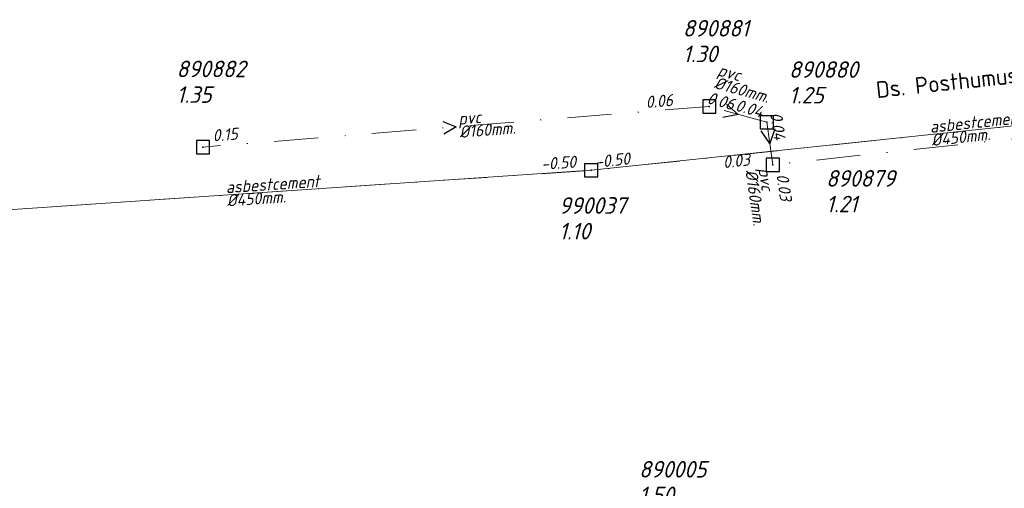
# Model space of a CAD drawing. Header units: metres. Extents: x 152202 to 157341, y 461610 to 468701.
# Tile 188 of 238: x 154620 to 154732, y 467185 to 467239. Entities that reach past the tile are written whole.
import ezdxf
from ezdxf.enums import TextEntityAlignment as Align
from ezdxf.lldxf.tags import DXFTag

# ---------------------------------------------------------------- set-up
doc = ezdxf.new("R2010")
doc.units = ezdxf.units.M
doc.header["$PDMODE"] = 64
doc.header["$PDSIZE"] = 1.5
doc.linetypes.add('RI-VWA', pattern=[11, 5, -3, 0, -3])
doc.layers.get('0').update_dxf_attribs({"linetype": 'CONTINUOUS'})
for name, color, linetype, lineweight in [('B-OI-RI-DRUK-G', 190, 'RI-PERS', 18), ('B-OI-RI-STROOMRICHTING-S', 252, 'CONTINUOUS', 25), ('B-OI-RI-VWA-BOB-T18', 34, 'CONTINUOUS', 18), ('B-OI-RI-VWA-DIAMETER-T18', 34, 'CONTINUOUS', 18), ('B-OI-RI-VWA-MATERIAAL-T18', 34, 'CONTINUOUS', 18), ('B-OI-RI-VWA_PUTDEKSELHOOGTE-T25', 34, 'CONTINUOUS', 25), ('B-OI-RI-VWA_PUTNUMMER-T25', 34, 'CONTINUOUS', 25), ('B-OI-RI-VWA_RIOOLPUT-S', 34, 'CONTINUOUS', 25), ('B-OI-RI-VWA_TRANSPORTLEIDING-G', 34, 'RI-VWA', 18), ('B-RO-OG-TOPOGRAFIE-T18', 2, 'CONTINUOUS', 18)]:
    doc.layers.add(name, color=color, linetype=linetype, lineweight=lineweight)
doc.styles.add('NLCS-ISO-M200-T18', font='NLCS-ISO.ttf', dxfattribs={"height": 360})
doc.styles.add('NLCS-ISO-M750-T18_CURSIEF', font='NLCS-ISO.ttf', dxfattribs={"oblique": 15, "height": 1.35})
doc.styles.add('NLCS-ISO-M750-T25_CURSIEF', font='NLCS-ISO.ttf', dxfattribs={"oblique": 15, "height": 1.875})
tags = doc.linetypes.add('RI-PERS', pattern='A,7,-2,["P",Standard,S=1.8,R=0,X=-0.5,Y=-0.9],-2,7,-2,[102,NLCS.SHX,S=1,R=180,X=0,Y=0],-2', length=22).pattern_tags.tags
tags[6] = DXFTag(74, 10)

# ---------------------------------------------------------------- blocks, each defined once
blk = doc.blocks.new('ACMAP_ANN_TEMPLATE_vwa-diam')
at = {"style": 'NLCS-ISO-M750-T18_CURSIEF', "oblique": 15}
blk.add_attdef('vwa-diam', (0.3, -1.3), '', height=1.35, dxfattribs=at)
blk = doc.blocks.new('ACMAP_ANN_TEMPLATE_vwa-materiaal')
at = {"style": 'NLCS-ISO-M750-T18_CURSIEF', "oblique": 15}
blk.add_attdef('vwa-mat', (0.3, 0.2), '', height=1.35, dxfattribs=at)
blk = doc.blocks.new('ACMAP_ANN_TEMPLATE_vwa-nap-l')
at = {"style": 'NLCS-ISO-M750-T18_CURSIEF', "oblique": 15}
blk.add_attdef('vwa-nap-l', (3.3, 0.2), '', height=1.35, dxfattribs=at)
blk = doc.blocks.new('ACMAP_ANN_TEMPLATE_vwa-nap-r')
at = {"style": 'NLCS-ISO-M750-T18_CURSIEF', "oblique": 15}
blk.add_attdef('vwa-nap-r', (-5.6, 0.2), '', height=1.35, dxfattribs=at)
blk = doc.blocks.new('ACMAP_ANN_TEMPLATE_vwa-puth')
at = {"style": 'NLCS-ISO-M750-T25_CURSIEF', "oblique": 15}
blk.add_attdef('vwa-puth', (-3, 5), '', height=1.88, dxfattribs=at)
blk = doc.blocks.new('ACMAP_ANN_TEMPLATE_vwa-putnr')
at = {"style": 'NLCS-ISO-M750-T25_CURSIEF', "oblique": 15}
blk.add_attdef('vaw-putnr', (-3, 7.9), '', height=1.88, dxfattribs=at)

msp = doc.modelspace()

# ---------------------------------------------------------------- linework, layer by layer
at = {"layer": 'B-OI-RI-DRUK-G'}
for p in [(154761.06, 467229.47), (154601.64, 467215.84)]:
    msp.add_line(p, (154684.83, 467221.47), dxfattribs=at)
at = {"layer": 'B-OI-RI-STROOMRICHTING-S', "transparency": 33554623}
for points in [[(154700.15, 467228.97), (154701.45, 467227.8), (154699.74, 467227.46)], [(154668.06, 467227), (154669.55, 467226.4), (154668.17, 467225.57)], [(154705.6, 467226.16), (154705.05, 467224.5), (154704.05, 467225.93)]]:
    msp.add_lwpolyline(points, dxfattribs=at)
at = {"layer": 'B-OI-RI-VWA_RIOOLPUT-S', "transparency": 33554623}
for p in [(154698.2, 467228.7), (154704.7, 467226.9), (154640.9, 467224.1), (154705.4, 467222.1), (154684.83, 467221.47)]:
    msp.add_point(p, dxfattribs=at)
at = {"layer": 'B-OI-RI-VWA_TRANSPORTLEIDING-G', "transparency": 33554623}
for p, q in [((154781.5, 467230.3), (154705.4, 467222.1)), ((154761.06, 467229.47), (154684.83, 467221.47)), ((154698.2, 467228.7), (154640.9, 467224.1)), ((154704.7, 467226.9), (154698.2, 467228.7)), ((154705.4, 467222.1), (154704.7, 467226.9)), ((154601.64, 467215.84), (154684.83, 467221.47))]:
    msp.add_line(p, q, dxfattribs=at)

# ---------------------------------------------------------------- block references
at = {"layer": 'B-OI-RI-VWA-BOB-T18', "transparency": 33554623}
ref = msp.add_blockref('ACMAP_ANN_TEMPLATE_vwa-nap-l', (154687.771, 467228.042), dxfattribs=dict(at, rotation=4.58981798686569))
ref.add_attrib('vwa-nap-l', '0.06', (154691.044, 467228.505), dxfattribs={"layer": '0', "color": 0, "linetype": 'ByBlock', "height": 1.35, "rotation": 4.58982, "style": 'NLCS-ISO-M750-T18_CURSIEF', "oblique": 15})
ref = msp.add_blockref('ACMAP_ANN_TEMPLATE_vwa-nap-r', (154703.195, 467227.384), dxfattribs=dict(at, rotation=344.521361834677))
ref.add_attrib('vwa-nap-r', '0.06', (154697.852, 467229.071), dxfattribs={"layer": '0', "color": 0, "linetype": 'ByBlock', "height": 1.35, "rotation": 344.52136, "style": 'NLCS-ISO-M750-T18_CURSIEF', "oblique": 15})
ref = msp.add_blockref('ACMAP_ANN_TEMPLATE_vwa-nap-l', (154697.821, 467228.928), dxfattribs=dict(at, rotation=344.521361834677))
ref.add_attrib('vwa-nap-l', '0.04', (154701.055, 467228.24), dxfattribs={"layer": '0', "color": 0, "linetype": 'ByBlock', "height": 1.35, "rotation": 344.52136, "style": 'NLCS-ISO-M750-T18_CURSIEF', "oblique": 15})
ref = msp.add_blockref('ACMAP_ANN_TEMPLATE_vwa-nap-r', (154705.688, 467222.349), dxfattribs=dict(at, rotation=278.2971449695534))
ref.add_attrib('vwa-nap-r', '0.04', (154705.078, 467227.919), dxfattribs={"layer": '0', "color": 0, "linetype": 'ByBlock', "height": 1.35, "rotation": 278.29714, "style": 'NLCS-ISO-M750-T18_CURSIEF', "oblique": 15})
ref = msp.add_blockref('ACMAP_ANN_TEMPLATE_vwa-nap-r', (154647.638, 467224.974), dxfattribs=dict(at, rotation=4.58981798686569))
ref.add_attrib('vwa-nap-r', '0.15', (154642.04, 467224.725), dxfattribs={"layer": '0', "color": 0, "linetype": 'ByBlock', "height": 1.35, "rotation": 4.58982, "style": 'NLCS-ISO-M750-T18_CURSIEF', "oblique": 15})
ref = msp.add_blockref('ACMAP_ANN_TEMPLATE_vwa-nap-r', (154690.919, 467222.122), dxfattribs=dict(at, rotation=5.991007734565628))
ref.add_attrib('vwa-nap-r', '-0.50', (154685.328, 467221.737), dxfattribs={"layer": '0', "color": 0, "linetype": 'ByBlock', "height": 1.35, "rotation": 5.99101, "style": 'NLCS-ISO-M750-T18_CURSIEF', "oblique": 15})
ref = msp.add_blockref('ACMAP_ANN_TEMPLATE_vwa-nap-r', (154705.4, 467222.1), dxfattribs=dict(at, rotation=6.150060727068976))
ref.add_attrib('vwa-nap-r', '0.03', (154699.811, 467221.699), dxfattribs={"layer": '0', "color": 0, "linetype": 'ByBlock', "height": 1.35, "rotation": 6.15006, "style": 'NLCS-ISO-M750-T18_CURSIEF', "oblique": 15})
ref = msp.add_blockref('ACMAP_ANN_TEMPLATE_vwa-nap-r', (154684.797, 467221.687), dxfattribs=dict(at, rotation=3.871668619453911))
ref.add_attrib('vwa-nap-r', '-0.50', (154679.196, 467221.508), dxfattribs={"layer": '0', "color": 0, "linetype": 'ByBlock', "height": 1.35, "rotation": 3.87167, "style": 'NLCS-ISO-M750-T18_CURSIEF', "oblique": 15})
ref = msp.add_blockref('ACMAP_ANN_TEMPLATE_vwa-nap-l', (154705.113, 467224.206), dxfattribs=dict(at, rotation=278.2971449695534))
ref.add_attrib('vwa-nap-l', '0.03', (154705.787, 467220.969), dxfattribs={"layer": '0', "color": 0, "linetype": 'ByBlock', "height": 1.35, "rotation": 278.29714, "style": 'NLCS-ISO-M750-T18_CURSIEF', "oblique": 15})
at = {"layer": 'B-OI-RI-VWA-DIAMETER-T18', "transparency": 33554623}
ref = msp.add_blockref('ACMAP_ANN_TEMPLATE_vwa-diam', (154698.706, 467232.114), dxfattribs=dict(at, rotation=344.521361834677))
ref.add_attrib('vwa-diam', '%%c160mm.', (154698.648, 467230.781), dxfattribs={"layer": '0', "color": 0, "linetype": 'ByBlock', "height": 1.35, "rotation": 344.52136, "style": 'NLCS-ISO-M750-T18_CURSIEF', "oblique": 15})
ref = msp.add_blockref('ACMAP_ANN_TEMPLATE_vwa-diam', (154669.55, 467226.4), dxfattribs=dict(at, rotation=4.58981798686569))
ref.add_attrib('vwa-diam', '%%c160mm.', (154669.953, 467225.128), dxfattribs={"layer": '0', "color": 0, "linetype": 'ByBlock', "height": 1.35, "rotation": 4.58982, "style": 'NLCS-ISO-M750-T18_CURSIEF', "oblique": 15})
ref = msp.add_blockref('ACMAP_ANN_TEMPLATE_vwa-diam', (154722.945, 467225.47), dxfattribs=dict(at, rotation=5.991007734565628))
ref.add_attrib('vwa-diam', '%%c450mm.', (154723.379, 467224.208), dxfattribs={"layer": '0', "color": 0, "linetype": 'ByBlock', "height": 1.35, "rotation": 5.99101, "style": 'NLCS-ISO-M750-T18_CURSIEF', "oblique": 15})
ref = msp.add_blockref('ACMAP_ANN_TEMPLATE_vwa-diam', (154703.513, 467221.923), dxfattribs=dict(at, rotation=278.2971449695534))
ref.add_attrib('vwa-diam', '%%c160mm.', (154702.27, 467221.438), dxfattribs={"layer": '0', "color": 0, "linetype": 'ByBlock', "height": 1.35, "rotation": 278.29714, "style": 'NLCS-ISO-M750-T18_CURSIEF', "oblique": 15})
ref = msp.add_blockref('ACMAP_ANN_TEMPLATE_vwa-diam', (154643.235, 467218.655), dxfattribs=dict(at, rotation=3.871668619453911))
ref.add_attrib('vwa-diam', '%%c450mm.', (154643.622, 467217.378), dxfattribs={"layer": '0', "color": 0, "linetype": 'ByBlock', "height": 1.35, "rotation": 3.87167, "style": 'NLCS-ISO-M750-T18_CURSIEF', "oblique": 15})
at = {"layer": 'B-OI-RI-VWA-MATERIAAL-T18', "transparency": 33554623}
ref = msp.add_blockref('ACMAP_ANN_TEMPLATE_vwa-materiaal', (154698.706, 467232.114), dxfattribs=dict(at, rotation=344.521361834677))
ref.add_attrib('vwa-mat', 'pvc', (154699.049, 467232.227), dxfattribs={"layer": '0', "color": 0, "linetype": 'ByBlock', "height": 1.35, "rotation": 344.52136, "style": 'NLCS-ISO-M750-T18_CURSIEF', "oblique": 15})
ref = msp.add_blockref('ACMAP_ANN_TEMPLATE_vwa-materiaal', (154669.55, 467226.4), dxfattribs=dict(at, rotation=4.58981798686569))
ref.add_attrib('vwa-mat', 'pvc', (154669.833, 467226.623), dxfattribs={"layer": '0', "color": 0, "linetype": 'ByBlock', "height": 1.35, "rotation": 4.58982, "style": 'NLCS-ISO-M750-T18_CURSIEF', "oblique": 15})
ref = msp.add_blockref('ACMAP_ANN_TEMPLATE_vwa-materiaal', (154722.945, 467225.47), dxfattribs=dict(at, rotation=5.991007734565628))
ref.add_attrib('vwa-mat', 'asbestcement', (154723.222, 467225.7), dxfattribs={"layer": '0', "color": 0, "linetype": 'ByBlock', "height": 1.35, "rotation": 5.99101, "style": 'NLCS-ISO-M750-T18_CURSIEF', "oblique": 15})
ref = msp.add_blockref('ACMAP_ANN_TEMPLATE_vwa-materiaal', (154703.513, 467221.923), dxfattribs=dict(at, rotation=278.2971449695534))
ref.add_attrib('vwa-mat', 'pvc', (154703.754, 467221.655), dxfattribs={"layer": '0', "color": 0, "linetype": 'ByBlock', "height": 1.35, "rotation": 278.29714, "style": 'NLCS-ISO-M750-T18_CURSIEF', "oblique": 15})
ref = msp.add_blockref('ACMAP_ANN_TEMPLATE_vwa-materiaal', (154643.235, 467218.655), dxfattribs=dict(at, rotation=3.871668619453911))
ref.add_attrib('vwa-mat', 'asbestcement', (154643.521, 467218.875), dxfattribs={"layer": '0', "color": 0, "linetype": 'ByBlock', "height": 1.35, "rotation": 3.87167, "style": 'NLCS-ISO-M750-T18_CURSIEF', "oblique": 15})
at = {"layer": 'B-OI-RI-VWA_PUTDEKSELHOOGTE-T25', "transparency": 33554623}
ref = msp.add_blockref('ACMAP_ANN_TEMPLATE_vwa-puth', (154698.2, 467228.7), dxfattribs=at)
ref.add_attrib('vwa-puth', '1.30', (154695.2, 467233.7), dxfattribs={"layer": '0', "color": 0, "linetype": 'ByBlock', "height": 1.875, "style": 'NLCS-ISO-M750-T25_CURSIEF', "oblique": 15})
ref = msp.add_blockref('ACMAP_ANN_TEMPLATE_vwa-puth', (154640.9, 467224.1), dxfattribs=at)
ref.add_attrib('vwa-puth', '1.35', (154637.9, 467229.1), dxfattribs={"layer": '0', "color": 0, "linetype": 'ByBlock', "height": 1.875, "style": 'NLCS-ISO-M750-T25_CURSIEF', "oblique": 15})
ref = msp.add_blockref('ACMAP_ANN_TEMPLATE_vwa-puth', (154710.209, 467224.029), dxfattribs=at)
ref.add_attrib('vwa-puth', '1.25', (154707.209, 467229.029), dxfattribs={"layer": '0', "color": 0, "linetype": 'ByBlock', "height": 1.875, "style": 'NLCS-ISO-M750-T25_CURSIEF', "oblique": 15})
ref = msp.add_blockref('ACMAP_ANN_TEMPLATE_vwa-puth', (154714.406, 467211.715), dxfattribs=at)
ref.add_attrib('vwa-puth', '1.21', (154711.406, 467216.715), dxfattribs={"layer": '0', "color": 0, "linetype": 'ByBlock', "height": 1.875, "style": 'NLCS-ISO-M750-T25_CURSIEF', "oblique": 15})
ref = msp.add_blockref('ACMAP_ANN_TEMPLATE_vwa-puth', (154684.191, 467208.65), dxfattribs=at)
ref.add_attrib('vwa-puth', '1.10', (154681.191, 467213.65), dxfattribs={"layer": '0', "color": 0, "linetype": 'ByBlock', "height": 1.875, "style": 'NLCS-ISO-M750-T25_CURSIEF', "oblique": 15})
ref = msp.add_blockref('ACMAP_ANN_TEMPLATE_vwa-puth', (154693.24, 467178.81), dxfattribs=at)
ref.add_attrib('vwa-puth', '1.50', (154690.24, 467183.81), dxfattribs={"layer": '0', "color": 0, "linetype": 'ByBlock', "height": 1.875, "style": 'NLCS-ISO-M750-T25_CURSIEF', "oblique": 15})
at = {"layer": 'B-OI-RI-VWA_PUTNUMMER-T25', "transparency": 33554623}
ref = msp.add_blockref('ACMAP_ANN_TEMPLATE_vwa-putnr', (154698.2, 467228.7), dxfattribs=at)
ref.add_attrib('vaw-putnr', '890881', (154695.2, 467236.6), dxfattribs={"layer": '0', "color": 0, "linetype": 'ByBlock', "height": 1.875, "style": 'NLCS-ISO-M750-T25_CURSIEF', "oblique": 15})
ref = msp.add_blockref('ACMAP_ANN_TEMPLATE_vwa-putnr', (154640.9, 467224.1), dxfattribs=at)
ref.add_attrib('vaw-putnr', '890882', (154637.9, 467232), dxfattribs={"layer": '0', "color": 0, "linetype": 'ByBlock', "height": 1.875, "style": 'NLCS-ISO-M750-T25_CURSIEF', "oblique": 15})
ref = msp.add_blockref('ACMAP_ANN_TEMPLATE_vwa-putnr', (154710.209, 467224.029), dxfattribs=at)
ref.add_attrib('vaw-putnr', '890880', (154707.209, 467231.929), dxfattribs={"layer": '0', "color": 0, "linetype": 'ByBlock', "height": 1.875, "style": 'NLCS-ISO-M750-T25_CURSIEF', "oblique": 15})
ref = msp.add_blockref('ACMAP_ANN_TEMPLATE_vwa-putnr', (154714.406, 467211.715), dxfattribs=at)
ref.add_attrib('vaw-putnr', '890879', (154711.406, 467219.615), dxfattribs={"layer": '0', "color": 0, "linetype": 'ByBlock', "height": 1.875, "style": 'NLCS-ISO-M750-T25_CURSIEF', "oblique": 15})
ref = msp.add_blockref('ACMAP_ANN_TEMPLATE_vwa-putnr', (154684.191, 467208.65), dxfattribs=at)
ref.add_attrib('vaw-putnr', '990037', (154681.191, 467216.55), dxfattribs={"layer": '0', "color": 0, "linetype": 'ByBlock', "height": 1.875, "style": 'NLCS-ISO-M750-T25_CURSIEF', "oblique": 15})
ref = msp.add_blockref('ACMAP_ANN_TEMPLATE_vwa-putnr', (154693.24, 467178.81), dxfattribs=at)
ref.add_attrib('vaw-putnr', '890005', (154690.24, 467186.71), dxfattribs={"layer": '0', "color": 0, "linetype": 'ByBlock', "height": 1.875, "style": 'NLCS-ISO-M750-T25_CURSIEF', "oblique": 15})

# ---------------------------------------------------------------- texts
at = {"layer": 'B-RO-OG-TOPOGRAFIE-T18', "style": 'NLCS-ISO-M200-T18'}
msp.add_text('Ds. Posthumus Meijjesweg', height=1.875, rotation=6.1, dxfattribs=at).set_placement((154731.407, 467231.809), align=Align.MIDDLE)

doc.saveas('drawing.dxf')
